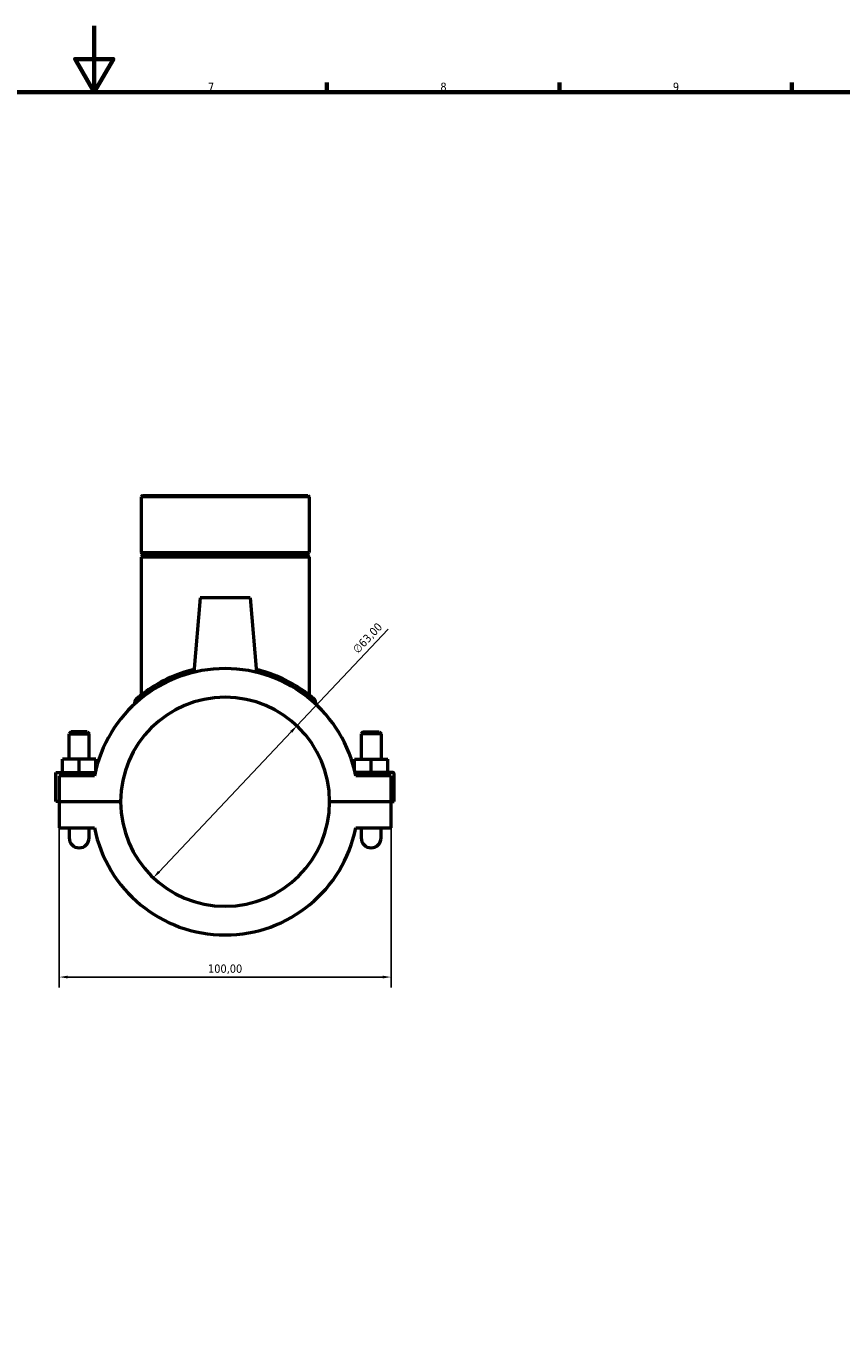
# Model space of a CAD drawing. Header units: millimetres. Extents: x 0 to 1034, y -188 to 1281.
# Tile 5 of 8: x 400 to 646, y 203 to 594. Entities that reach past the tile are written whole.
import ezdxf

# ---------------------------------------------------------------- set-up
doc = ezdxf.new("R2010")
doc.units = ezdxf.units.MM
for name, color, linetype, lineweight in [('Border (ISO)', 7, 'Continuous', 70), ('Dimension (ISO)', 7, 'Continuous', 25), ('Visible (ISO)', 7, 'Continuous', 50), ('Visible Narrow (ISO)', 7, 'Continuous', 35)]:
    doc.layers.add(name, color=color, linetype=linetype, lineweight=lineweight)
doc.styles.add('Note Text (ISO)', font='tahoma.ttf')
doc.dimstyles.new('Default (ISO)', dxfattribs={"dimtxt": 2.5, "dimasz": 2.5, "dimexe": 3.175, "dimexo": 0, "dimgap": 0.762, "dimtad": 1, "dimrnd": 1e-08, "dimzin": 0, "dimtxsty": 'Note Text (ISO)', "dimcen": 0.09, "dimdle": 10, "dimclrd": 256, "dimclre": 256, "dimclrt": 232, "dimazin": 0, "dimtfac": 1.40208, "dimtmove": 0, "dimatfit": 3, "dimfxl": 1, "dimtolj": 1, "dimtzin": 0, "dimlwd": -1, "dimlwe": -1, "dimarcsym": 0})

# ---------------------------------------------------------------- blocks, each defined once
blk = doc.blocks.new('Borders Default Border')
at = {"layer": 'Border (ISO)'}
for p, q in [((490.58, 574), (490.58, 576.9)), ((560.67, 574), (560.67, 576.9)), ((630.75, 574), (630.75, 576.9))]:
    blk.add_line(p, q, dxfattribs=at)
at = {"layer": 'Border (ISO)', "flags": 128}
for points in [[(420.5, 594), (420.5, 574), (414.73, 584), (426.27, 584), (420.5, 574)], [(20, 20), (20, 574), (821, 574), (821, 20), (20, 20)]]:
    blk.add_lwpolyline(points, dxfattribs=at)
at = {"layer": 'Border (ISO)', "color": 232, "true_color": 0xca0064, "char_height": 2.5, "attachment_point": 7, "style": 'Note Text (ISO)'}
for s, insert in [('7', (454.77, 574.4)), ('8', (524.81, 574.34)), ('9', (594.88, 574.35))]:
    blk.add_mtext(s, dxfattribs=dict(at, insert=insert))
blk = doc.blocks.new('*D6')
at = {"layer": 'Defpoints', "color": 0, "transparency": 16777216}
for p in [(481.55, 382.97), (438.3, 337.17)]:
    blk.add_point(p, dxfattribs=at)
at = {"layer": 'Dimension (ISO)', "transparency": 16777216}
for p, q in [((481.55, 382.97), (509.09, 412.13)), ((440.02, 338.99), (479.84, 381.16))]:
    blk.add_line(p, q, dxfattribs=at)
for points in [[(479.54, 381.44), (480.14, 380.87), (481.55, 382.97)], [(439.71, 339.27), (440.32, 338.7), (438.3, 337.17)]]:
    blk.add_solid(points, dxfattribs=at)
at = {"layer": 'Dimension (ISO)', "color": 232, "true_color": 0xca0064, "transparency": 16777216, "insert": (498.13, 406.32), "char_height": 2.5, "attachment_point": 1, "rotation": 46.6398, "style": 'Note Text (ISO)'}
blk.add_mtext('\\A1;∅63,00', dxfattribs=at)
blk = doc.blocks.new('*D12')
at = {"layer": 'Defpoints', "color": 0, "transparency": 16777216}
for p in [(409.93, 356.11), (509.93, 356.11), (409.93, 307.23)]:
    blk.add_point(p, dxfattribs=at)
at = {"layer": 'Dimension (ISO)', "transparency": 16777216}
for p, q in [((409.93, 356.11), (409.93, 304.05)), ((509.93, 356.11), (509.93, 304.05)), ((507.43, 307.23), (412.43, 307.23))]:
    blk.add_line(p, q, dxfattribs=at)
for points in [[(412.43, 307.64), (412.43, 306.81), (409.93, 307.23)], [(507.43, 307.64), (507.43, 306.81), (509.93, 307.23)]]:
    blk.add_solid(points, dxfattribs=at)
at = {"layer": 'Dimension (ISO)', "color": 232, "true_color": 0xca0064, "transparency": 16777216, "insert": (459.93, 309.57), "char_height": 2.5, "attachment_point": 5, "style": 'Note Text (ISO)'}
blk.add_mtext('\\A1;100,00', dxfattribs=at)

msp = doc.modelspace()

# ---------------------------------------------------------------- linework, layer by layer
at = {"layer": 'Visible (ISO)'}
for p, q in [((434.998, 452.4461), (434.6085, 452.0566)), ((485.2461, 452.0566), (434.6085, 452.0566)), ((434.6085, 452.0566), (434.6085, 435.2795)), ((434.998, 452.4461), (484.8566, 452.4461)), ((484.8566, 452.4461), (485.2461, 452.0566)), ((485.2461, 452.0566), (485.2461, 435.2795)), ((434.6085, 435.2795), (485.2461, 435.2795)), ((435.1085, 434.7795), (434.6085, 435.2795)), ((435.1085, 434.2795), (434.6085, 433.7795)), ((435.1085, 434.7795), (484.7461, 434.7795)), ((435.1085, 434.7795), (435.1085, 434.2795)), ((484.7461, 434.2795), (435.1085, 434.2795)), ((484.7461, 434.7795), (485.2461, 435.2795)), ((484.7461, 434.7795), (484.7461, 434.2795)), ((484.7461, 434.2795), (485.2461, 433.7795)), ((485.2461, 433.7795), (434.6085, 433.7795)), ((434.6085, 433.7795), (434.6085, 392.2559)), ((485.2461, 433.7795), (485.2461, 392.2559)), ((452.4273, 421.5711), (450.4615, 399.1022)), ((467.4273, 421.5711), (452.4273, 421.5711)), ((467.4273, 421.5711), (469.3931, 399.1022)), ((432.6609, 390.0955), (432.6609, 389.5596)), ((487.1937, 390.0955), (487.1937, 389.5596)), ((413.5273, 381.1211), (412.9273, 380.5211)), ((412.9273, 380.5211), (418.9273, 380.5211)), ((412.9273, 372.9461), (412.9273, 380.5211)), ((418.3273, 381.1211), (413.5273, 381.1211)), ((418.3273, 381.1211), (418.9273, 380.5211)), ((418.9273, 372.9461), (418.9273, 380.5211)), ((501.5273, 381.1211), (500.9273, 380.5211)), ((506.9273, 380.5211), (500.9273, 380.5211)), ((500.9273, 380.5211), (500.9273, 372.9461)), ((501.5273, 381.1211), (506.3273, 381.1211)), ((506.3273, 381.1211), (506.9273, 380.5211)), ((506.9273, 380.5211), (506.9273, 372.9461)), ((410.9273, 368.9461), (410.9273, 372.9461)), ((415.9273, 372.9461), (410.9273, 372.9461)), ((420.9273, 372.9461), (415.9273, 372.9461)), ((415.9273, 368.9461), (415.9273, 372.9461)), ((420.9273, 369.6642), (420.9273, 372.9461)), ((498.9273, 372.9461), (503.9273, 372.9461)), ((498.9273, 369.6642), (498.9273, 372.9461)), ((503.9273, 368.9461), (503.9273, 372.9461)), ((503.9273, 372.9461), (508.9273, 372.9461)), ((508.9273, 368.9461), (508.9273, 372.9461)), ((408.9273, 368.9461), (420.7577, 368.9461)), ((408.9273, 360.1211), (408.9273, 368.9461)), ((420.5444, 367.9461), (409.9273, 367.9461)), ((409.9273, 367.9461), (409.9273, 360.1211)), ((510.4273, 368.9461), (499.0969, 368.9461)), ((509.9273, 367.9461), (499.3102, 367.9461)), ((509.9273, 360.1211), (509.9273, 367.9461)), ((510.9273, 360.1211), (510.9273, 368.4461)), ((409.9273, 360.1211), (408.9273, 360.1211)), ((409.9273, 360.1211), (428.4273, 360.1211)), ((409.9273, 360.0211), (409.9273, 352.1961)), ((428.4273, 360.0211), (409.9273, 360.0211)), ((412.9273, 360.0211), (412.9273, 360.1211)), ((418.9273, 360.0211), (418.9273, 360.1211)), ((491.4273, 360.1211), (509.9273, 360.1211)), ((509.9273, 360.0211), (491.4273, 360.0211)), ((500.9273, 360.1211), (500.9273, 360.0211)), ((506.9273, 360.1211), (506.9273, 360.0211)), ((509.9273, 360.1211), (510.9273, 360.1211)), ((509.9273, 352.1961), (509.9273, 360.0211)), ((409.9273, 352.1961), (420.5444, 352.1961)), ((412.9273, 352.1961), (412.9273, 349.1961)), ((418.9273, 349.1961), (418.9273, 352.1961)), ((499.3102, 352.1961), (509.9273, 352.1961)), ((500.9273, 352.1961), (500.9273, 349.1961)), ((506.9273, 349.1961), (506.9273, 352.1961))]:
    msp.add_line(p, q, dxfattribs=at)
for centre, radius, start, end in [((459.9273, 360.0711), 40.1625, 11.307729, 168.692271), ((459.9273, 360.0711), 31.5, 0.090946, 179.909054), ((433.8295, 390.0955), 1.1686, 130.997838, 180), ((486.0251, 390.0955), 1.1686, 0, 49.002162), ((510.4273, 368.4461), 0.5, 0, 90), ((459.9273, 360.0711), 31.5, 180.090946, 359.909054), ((459.9273, 360.0711), 40.1625, 191.307729, 348.692271), ((415.9273, 349.1961), 3, 180, 0), ((503.9273, 349.1961), 3, 180, 0)]:
    msp.add_arc(centre, radius, start, end, dxfattribs=at)
for points, knots in [([(450.5352, 399.9285), (449.5165, 399.6886), (448.5273, 399.415), (444.5968, 398.1715), (441.981, 396.9629), (437.5752, 394.4791), (435.8039, 393.1951), (434.0834, 391.8434), (433.6687, 391.4958), (433.1785, 391.0791), (433.0633, 390.9784), (433.063, 390.9778)], [13.78498405, 13.78498405, 13.78498405, 13.78498405, 14.1124584, 14.1124584, 15.13735609, 15.13735609, 16.19929671, 16.19929671, 16.69303878, 16.69303878, 17.1148023, 17.1148023, 17.1148023, 17.1148023]), ([(486.7917, 390.9775), (486.7917, 390.9775), (486.5723, 391.1717), (485.6542, 391.9373), (484.8789, 392.565), (482.7372, 394.109), (481.3064, 395.05), (477.6659, 397.0472), (475.3621, 398.0989), (471.6693, 399.3187), (470.5146, 399.6468), (469.3193, 399.9284)], [8.55740003, 8.55740003, 8.55740003, 8.55740003, 9.13680126, 9.13680126, 9.82227457, 9.82227457, 10.59942008, 10.59942008, 11.50290487, 11.50290487, 11.88719198, 11.88719198, 11.88719198, 11.88719198])]:
    msp.add_open_spline(points, degree=3, knots=knots, dxfattribs=at)
at = {"layer": 'Visible Narrow (ISO)'}
msp.add_arc((486.0251, 390.0955), 1.1686, 2.450108, 46.552054, dxfattribs=at)
for points, knots in [([(432.6846, 390.1156), (432.7293, 390.1529), (432.8375, 390.2424), (433.2759, 390.5991), (433.6967, 390.9367), (435.443, 392.2499), (437.2408, 393.4973), (439.7164, 394.8331), (439.9203, 394.941), (440.128, 395.0486)], [-17.00581145, -17.00581145, -17.00581145, -17.00581145, -16.69303878, -16.69303878, -16.19929671, -16.19929671, -15.13735609, -15.13735609, -15.04397618, -15.04397618, -15.04397618, -15.04397618]), ([(479.7268, 395.0486), (479.7908, 395.0154), (479.8544, 394.9822), (481.6262, 394.0519), (483.0785, 393.1377), (485.2522, 391.6377), (486.0391, 391.0279), (486.8906, 390.3483), (487.1027, 390.1719), (487.1702, 390.1153)], [-10.62819692, -10.62819692, -10.62819692, -10.62819692, -10.59942008, -10.59942008, -9.82227457, -9.82227457, -9.13680126, -9.13680126, -8.66638934, -8.66638934, -8.66638934, -8.66638934])]:
    msp.add_open_spline(points, degree=3, knots=knots, dxfattribs=at)

# ---------------------------------------------------------------- block references
msp.add_blockref('Borders Default Border', (0, 0))

# ---------------------------------------------------------------- dimensions: what is measured, and where the dimension line sits
at = {"layer": 'Dimension (ISO)'}
dim = msp.add_diameter_dim_2p(p1=(438.3, 337.169), p2=(481.5546, 382.9733), dimstyle='Default (ISO)', override={"dimdec": 2, "dimlfac": 1, "dimtp": 0, "dimtm": 0, "dimtdec": 2, "dimatfit": 2}, dxfattribs=at)
dim.commit()
dim.dimension.update_dxf_attribs({"geometry": '*D6', "text_midpoint": (504.7908, 407.5791), "dimtype": 163})
dim = msp.add_linear_dim(base=(409.9273, 307.2264), p1=(509.9273, 356.1086), p2=(409.9273, 356.1086), dimstyle='Default (ISO)', dxfattribs=at)
dim.commit()
dim.dimension.update_dxf_attribs({"geometry": '*D12', "text_midpoint": (459.9273, 309.5742)})

doc.saveas('drawing.dxf')
